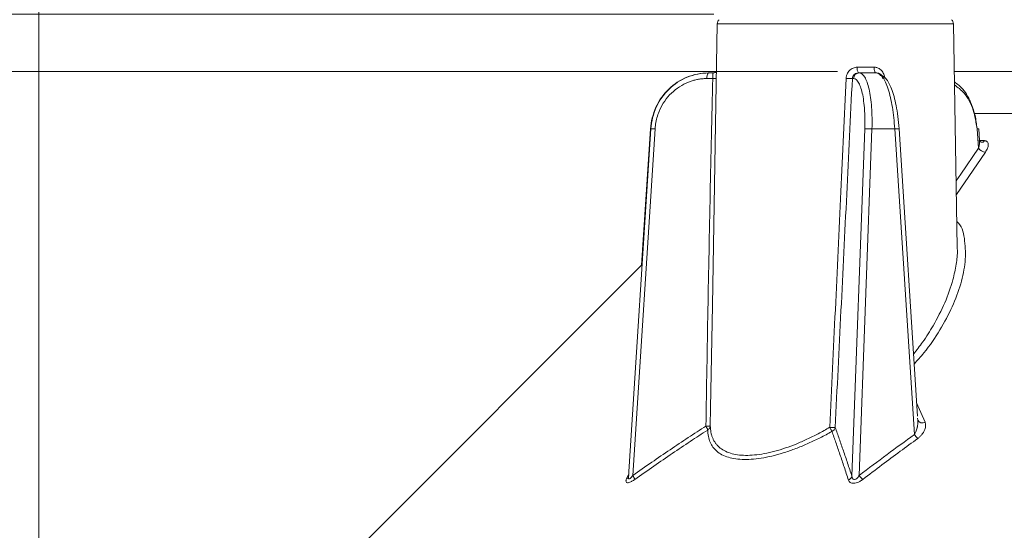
# Model space of a CAD drawing. Header units: millimetres. Extents: x 0 to 420, y 0 to 297.
# Tile 35 of 92: x 51 to 67, y 155 to 164. Entities that reach past the tile are written whole.
import ezdxf

# ---------------------------------------------------------------- set-up
doc = ezdxf.new("R2010")
doc.units = ezdxf.units.MM
doc.styles.add('SLDTEXTSTYLE0', font='TXT', dxfattribs={"width": 0.75})
doc.dimstyles.new('SLDDIMSTYLE0', dxfattribs={"dimtxt": 3.5, "dimasz": 3.302, "dimexe": 0, "dimexo": 0.0625, "dimgap": 0.875, "dimtad": 2, "dimdec": 6, "dimlfac": 2, "dimrnd": 1e-09, "dimzin": 12, "dimdsep": 46, "dimtxsty": 'SLDTEXTSTYLE0', "dimsah": 1, "dimcen": 0.09, "dimadec": 0, "dimazin": 3, "dimtfac": 1, "dimtofl": 0, "dimtmove": 0, "dimatfit": 3, "dimfxl": 1, "dimfrac": 2, "dimtolj": 1, "dimtzin": 12, "dimarcsym": 0})
doc.dimstyles.new('SLDDIMSTYLE1', dxfattribs={"dimtxt": 3.5, "dimasz": 3.302, "dimexe": 0, "dimexo": 0.0625, "dimgap": 0.875, "dimtad": 2, "dimdec": 4, "dimlfac": 2, "dimzin": 12, "dimdsep": 46, "dimtxsty": 'SLDTEXTSTYLE0', "dimsah": 1, "dimcen": 0.09, "dimazin": 3, "dimtfac": 1, "dimtofl": 0, "dimtmove": 0, "dimatfit": 3, "dimfxl": 1, "dimfrac": 2, "dimtolj": 1, "dimtzin": 12, "dimarcsym": 0})
doc.dimstyles.new('SLDDIMSTYLE2', dxfattribs={"dimtxt": 3.5, "dimasz": 3.302, "dimexe": 0, "dimexo": 0.0625, "dimgap": 0.875, "dimtad": 2, "dimlfac": 2, "dimrnd": 1e-09, "dimzin": 12, "dimdsep": 46, "dimtxsty": 'SLDTEXTSTYLE0', "dimsah": 1, "dimcen": 0.09, "dimadec": 0, "dimazin": 3, "dimtfac": 1, "dimtofl": 0, "dimtmove": 0, "dimatfit": 3, "dimfxl": 1, "dimfrac": 2, "dimtolj": 1, "dimtzin": 12, "dimarcsym": 0})
doc.dimstyles.new('SLDDIMSTYLE4', dxfattribs={"dimtxt": 3.5, "dimasz": 3.302, "dimexe": 0, "dimexo": 0.0625, "dimgap": 0.875, "dimtad": 2, "dimlfac": 2, "dimrnd": 1e-09, "dimzin": 4, "dimdsep": 46, "dimtxsty": 'SLDTEXTSTYLE0', "dimsah": 1, "dimcen": 0.09, "dimadec": 0, "dimazin": 1, "dimtfac": 1, "dimtofl": 0, "dimtmove": 0, "dimatfit": 3, "dimfxl": 1, "dimfrac": 2, "dimtolj": 1, "dimtzin": 12, "dimarcsym": 0})

# ---------------------------------------------------------------- blocks, each defined once
blk = doc.blocks.new('_D_1')
at = {"color": 7, "linetype": 'Continuous', "lineweight": 0}
for start, end in [(50, 80.875), (0, 50), (329.125, 0)]:
    blk.add_arc((115.05, 148.496), 11.407, start, end, dxfattribs=at)
for points in [[(122.382, 157.234), (119.848, 159.412), (119.311, 158.549)], [(126.457, 148.496), (125.49, 145.298), (126.496, 145.155)]]:
    blk.add_solid(points, dxfattribs=at)
at = {"color": 7, "linetype": 'Continuous', "lineweight": 0, "insert": (127.783, 158.677), "char_height": 3.5, "attachment_point": 1, "rotation": 296.1794, "style": 'SLDTEXTSTYLE0'}
blk.add_mtext('50°', dxfattribs=at)
blk = doc.blocks.new('_D_3')
at = {"color": 7, "linetype": 'Continuous', "lineweight": 0}
for p, q in [((51.078, 149.746), (51.078, 179.67)), ((118.065, 153.494), (118.065, 179.67)), ((51.078, 178.67), (118.065, 178.67))]:
    blk.add_line(p, q, dxfattribs=at)
for points in [[(51.078, 178.67), (54.38, 178.162), (54.38, 179.178)], [(118.065, 178.67), (114.763, 179.178), (114.763, 178.162)]]:
    blk.add_solid(points, dxfattribs=at)
at = {"color": 7, "linetype": 'Continuous', "lineweight": 0, "insert": (84.253, 183.182), "char_height": 3.5, "attachment_point": 1, "style": 'SLDTEXTSTYLE0'}
blk.add_mtext('134', dxfattribs=at)
blk = doc.blocks.new('_D_4')
at = {"color": 7, "linetype": 'Continuous', "lineweight": 0}
for p, q in [((38.979, 163.994), (38.979, 177.976)), ((62.527, 163.994), (37.979, 163.994)), ((38.979, 163.994), (38.979, 146.619)), ((50.216, 146.619), (37.979, 146.619))]:
    blk.add_line(p, q, dxfattribs=at)
for points in [[(38.979, 163.994), (38.471, 160.692), (39.487, 160.692)], [(38.979, 146.619), (39.487, 149.921), (38.471, 149.921)]]:
    blk.add_solid(points, dxfattribs=at)
at = {"color": 7, "linetype": 'Continuous', "lineweight": 0, "insert": (34.467, 166.338), "char_height": 3.5, "attachment_point": 1, "rotation": 90, "style": 'SLDTEXTSTYLE0'}
blk.add_mtext('34.75', dxfattribs=at)
blk = doc.blocks.new('_D_7')
at = {"color": 7, "linetype": 'Continuous', "lineweight": 0}
for p, q in [((45.772, 163.019), (45.772, 177.976)), ((64.625, 163.019), (44.772, 163.019)), ((45.772, 163.019), (45.772, 146.619)), ((50.216, 146.619), (44.772, 146.619))]:
    blk.add_line(p, q, dxfattribs=at)
for points in [[(45.772, 163.019), (45.264, 159.717), (46.28, 159.717)], [(45.772, 146.619), (46.28, 149.921), (45.264, 149.921)]]:
    blk.add_solid(points, dxfattribs=at)
at = {"color": 7, "linetype": 'Continuous', "lineweight": 0, "insert": (41.26, 166.338), "char_height": 3.5, "attachment_point": 1, "rotation": 90, "style": 'SLDTEXTSTYLE0'}
blk.add_mtext('32.80', dxfattribs=at)

msp = doc.modelspace()

# ---------------------------------------------------------------- linework, layer by layer
at = {"color": 7, "linetype": 'Continuous', "lineweight": 15}
for p, q in [((62.58672162, 163.82740715), (62.50335708, 159.05134657)), ((66.65876939, 160.03310957), (66.59253373, 163.82740715)), ((64.96184751, 163.09205719), (65.24752512, 163.09205719)), ((62.50911638, 162.899035), (62.41170749, 162.899035)), ((62.43755355, 162.99379894), (62.43159309, 162.99379894)), ((62.51784101, 162.99379894), (62.43755355, 162.99379894)), ((62.51784101, 162.99379894), (62.53577455, 162.99549022)), ((64.89891245, 162.899035), (64.87828925, 162.899035)), ((64.99537512, 162.99379894), (64.98031005, 162.99379894)), ((65.29500767, 162.99379894), (64.99537512, 162.99379894)), ((61.45804807, 162.04730698), (61.07905194, 156.1426399)), ((61.53199508, 162.04613724), (61.15460082, 156.16645196)), ((61.45208761, 162.04730698), (61.30352303, 159.73269471)), ((64.87007871, 156.15590193), (65.08835837, 162.04613724)), ((65.21065965, 162.04613724), (64.99273762, 156.16539397)), ((65.21065965, 162.04613724), (65.59665188, 162.04613724)), ((65.92949166, 156.86062255), (65.59665188, 162.04613724)), ((65.98339661, 157.17401632), (65.67059889, 162.04730698)), ((67.01782777, 161.71667256), (66.99341967, 162.04613724)), ((67.03727379, 161.84934505), (67.02252164, 162.04829791)), ((61.30989328, 159.73906496), (55.63785567, 154.06702736)), ((62.50797644, 159.04936471), (62.47435942, 157.31527933)), ((65.99652454, 157.0871053), (65.99288865, 157.08554068)), ((61.08452066, 156.1747668), (61.08074322, 156.14253559)), ((61.07888057, 156.13997259), (61.07917115, 156.13960006))]:
    msp.add_line(p, q, dxfattribs=at)
at = {"color": 8, "linetype": 'Continuous', "lineweight": 15}
for p, q in [((66.59253373, 163.82740715), (62.58672162, 163.82740715)), ((61.45542547, 162.04613724), (61.30716636, 159.73633804)), ((61.45542547, 162.04613724), (61.45797356, 162.04613724)), ((67.02252164, 162.04829791), (66.99341967, 162.04613724)), ((67.02125504, 161.84561231), (67.12162926, 161.84570917)), ((67.13438466, 161.6503624), (66.64303377, 160.93416789)), ((65.96897974, 157.39857682), (66.11146464, 157.07045325)), ((62.47435942, 157.31527933), (62.46839895, 157.00744369)), ((61.04799047, 156.10843428), (61.07502862, 156.17287436))]:
    msp.add_line(p, q, dxfattribs=at)
at = {"color": 7, "linetype": 'Continuous', "lineweight": 15, "flags": 128}
for points in [[(62.56112888, 163.00410309), (62.57171615, 163.01029452), (62.57321372, 163.0113227)], [(65.28015866, 162.99379894), (65.27386292, 162.99568393), (65.2678056, 163.00124952), (65.26221022, 163.01029452), (65.25728538, 163.02247622), (65.25322482, 163.03734013), (65.25017008, 163.05432745), (65.24824783, 163.07279744), (65.24752512, 163.09205719)], [(61.45208761, 162.04730698), (61.45228877, 162.04705366), (61.45542547, 162.04613724)]]:
    msp.add_lwpolyline(points, dxfattribs=at)
at = {"color": 8, "linetype": 'Continuous', "lineweight": 15, "flags": 128}
msp.add_lwpolyline([(66.63901045, 161.16460689), (66.71821013, 161.28002384), (67.01782777, 161.71667256)], dxfattribs=at)
at = {"color": 7, "linetype": 'Continuous', "lineweight": 15}
for centre, radius, start, end in [((62.68670944, 163.82566141), 0.1, 134, 179.000000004), ((66.49254881, 163.82566141), 0.1, 0.999999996, 46), ((62.50521364, 163.09162309), 0.09782428, 270.090838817, 313.577603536), ((65.10790784, 163.06863798), 0.14792593, 170.890770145, 210.392605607), ((62.52138315, 162.9200285), 0.11166682, 138.652075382, 190.836162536), ((64.89331177, 164.95236538), 2.05338533, 266.634276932, 269.580821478), ((64.99697703, 162.89569042), 0.0981216, 90.93543984, 178.046630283), ((65.29340576, 162.89569042), 0.0981216, 1.953369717, 89.06456016), ((65.14950901, 161.24871862), 0.79975987, 85.614813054, 94.385186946), ((67.07118933, 161.87686402), 0.05928585, 260.260838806, 328.297935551), ((67.14973998, 161.81294744), 0.16330854, 216.123482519, 264.60471139), ((66.06579616, 157.15057961), 0.09222713, 210.972845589, 299.681230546), ((66.18866477, 157.02996163), 0.30959073, 213.159883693, 229.575404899), ((60.96363951, 156.02936705), 0.23507126, 17.518540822, 35.673333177), ((64.77275487, 156.1830259), 0.10103286, 292.341136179, 344.42695015), ((65.24622009, 156.34008194), 0.30784615, 214.572748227, 231.529182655)]:
    msp.add_arc(centre, radius, start, end, dxfattribs=at)
at = {"color": 8, "linetype": 'Continuous', "lineweight": 15}
for centre, radius, start, end in [((62.52673087, 163.79179992), 0.89293868, 268.869685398, 272.812093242), ((61.48945157, 161.69460538), 0.35409687, 83.099440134, 95.088028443), ((65.64151813, 161.54776955), 0.50038319, 86.668265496, 95.144265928), ((61.01996717, 156.16817816), 0.06598966, 295.129261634, 337.575132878)]:
    msp.add_arc(centre, radius, start, end, dxfattribs=at)
at = {"color": 7, "linetype": 'Continuous', "lineweight": 15}
for points, knots in [([(62.5729157, 163.00965377), (62.5721134, 163.00932292), (62.56532055, 163.00652171), (62.5494739, 163.00063208), (62.53549888, 162.99543806)], [0, 0, 0, 0, 0.118109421, 1, 1, 1, 1]), ([(64.77276174, 162.90252461), (64.77342356, 162.91077339), (64.77474402, 162.92723113), (64.78052124, 162.95143923), (64.79445244, 162.99006244), (64.82005338, 163.02864998), (64.85770395, 163.06034235), (64.89019421, 163.07805638), (64.92532328, 163.08987119), (64.94972999, 163.09133222), (64.96184459, 163.09205742)], [0, 0, 0, 0, 0.0836907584, 0.1669775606, 0.251097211, 0.4995234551, 0.6241439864, 0.7493214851, 0.8755723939, 1, 1, 1, 1]), ([(65.24752817, 163.09205742), (65.25527862, 163.09173833), (65.27078413, 163.09109996), (65.29365583, 163.08584181), (65.31925564, 163.0762231), (65.3465084, 163.06035261), (65.38186382, 163.02872349), (65.40768495, 162.98661297), (65.42271677, 162.93963071), (65.42515631, 162.91487728), (65.42637371, 162.90252461)], [0, 0, 0, 0, 0.0830324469, 0.166114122, 0.2507849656, 0.3756997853, 0.5003305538, 0.7488624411, 0.8746750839, 1, 1, 1, 1]), ([(103.57261136, 163.01880309), (103.37904729, 163.01880309), (103.12929736, 163.01880309), (102.73704085, 163.01880309), (102.52491383, 163.01880309), (102.1091238, 163.01880309), (101.51584125, 163.01880309), (100.7264547, 163.01880309), (99.77070902, 163.01880309), (98.74464391, 163.01880309), (97.71743191, 163.01880309), (96.68595208, 163.01880309), (95.6516927, 163.01880309), (93.7735336, 163.01880309), (91.03967426, 163.01880309), (87.44657626, 163.01880309), (83.85521112, 163.01880309), (80.27564666, 163.01880309), (76.70753586, 163.01880309), (74.04899699, 163.01880309), (72.28460559, 163.01880309), (71.40443666, 163.01880309), (70.52584625, 163.01880309), (69.65069296, 163.01880309), (68.85881296, 163.01880309), (68.20962011, 163.01880309), (67.7377027, 163.01880309), (67.24223195, 163.01880309), (66.85671297, 163.01880309), (66.63587208, 163.01880309), (66.60664513, 163.01880309)], [0, 0, 0, 0, 0.0661097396, 0.0852994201, 0.1045148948, 0.1236713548, 0.1428139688, 0.1619349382, 0.1842482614, 0.2066992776, 0.2291312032, 0.2515487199, 0.2739586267, 0.2963661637, 0.3732576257, 0.4499325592, 0.526158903, 0.6022619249, 0.6785495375, 0.7552829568, 0.7745072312, 0.7937227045, 0.8129330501, 0.8321823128, 0.8516212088, 0.871053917, 0.8904204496, 0.9099414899, 0.9880813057, 1, 1, 1, 1]), ([(61.45542248, 162.04613861), (61.46336308, 162.17252148), (61.49472416, 162.29754926), (61.59987097, 162.52737553), (61.67361933, 162.63207514), (61.85306335, 162.80627891), (61.95869736, 162.87572322), (62.1868892, 162.9695012), (62.30934935, 162.99380266), (62.43159335, 162.99380266)], [0, 0, 0, 0, 0.25, 0.25, 0.5, 0.5, 0.75, 0.75, 1, 1, 1, 1]), ([(62.43755587, 162.99380266), (62.31531187, 162.99380266), (62.19285171, 162.9695012), (61.96465988, 162.87572322), (61.85902586, 162.80627891), (61.67958184, 162.63207514), (61.60583349, 162.52737553), (61.50068668, 162.29754926), (61.4693256, 162.17252148), (61.46138499, 162.04613861)], [0, 0, 0, 0, 0.25, 0.25, 0.5, 0.5, 0.75, 0.75, 1, 1, 1, 1]), ([(62.41170943, 162.89903625), (62.39042194, 162.89858346), (62.34801143, 162.89768136), (62.28477897, 162.89027888), (62.2223185, 162.87843206), (62.16062263, 162.86171021), (62.06610327, 162.82841791), (61.94322528, 162.76567458), (61.8062801, 162.65602588), (61.69154628, 162.52166242), (61.61580926, 162.38609125), (61.56950727, 162.26226955), (61.54264275, 162.15546632), (61.53555633, 162.08267955), (61.53199876, 162.04613861)], [0, 0, 0, 0, 0.0483687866, 0.0963638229, 0.1442447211, 0.1922729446, 0.2407075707, 0.3701588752, 0.4998313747, 0.6293487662, 0.7590888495, 0.8395465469, 0.9194479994, 1, 1, 1, 1]), ([(62.39429104, 157.00395219), (62.40537204, 157.6626935), (62.42747141, 158.97645286), (62.46572451, 160.94148797), (62.49468203, 162.24776005), (62.50911956, 162.89903625)], [0, 0, 0, 0, 0.33522747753, 0.66856022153, 1, 1, 1, 1]), ([(62.50911956, 162.89903625), (62.50927057, 162.90459062), (62.50958685, 162.91622383), (62.50992122, 162.9336973), (62.51043358, 162.95119625), (62.5113493, 162.97497704), (62.51394032, 162.99161118), (62.51694448, 162.99329757), (62.51784424, 162.99380266)], [0, 0, 0, 0, 0.1097080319, 0.2297752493, 0.3604509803, 0.5019263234, 0.850824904, 1, 1, 1, 1]), ([(64.87829081, 162.89903625), (64.84650852, 162.24456946), (64.78278966, 160.93245877), (64.68554638, 158.95948445), (64.6196205, 157.6409782), (64.58657804, 156.98013472)], [0, 0, 0, 0, 0.3317223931, 0.6650551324, 1, 1, 1, 1]), ([(64.58962913, 158.97868362), (64.62115555, 159.64727631), (64.68283023, 160.95523455), (64.74323449, 162.26317014), (64.77276174, 162.90252461)], [0, 0, 0, 0, 0.5111728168, 1, 1, 1, 1]), ([(64.98030723, 162.99380266), (64.97396495, 162.99345703), (64.96126321, 162.99276485), (64.94280154, 162.98725395), (64.92551503, 162.97865692), (64.90512931, 162.96329808), (64.88455566, 162.93726067), (64.88038653, 162.91182313), (64.87829081, 162.89903625)], [0, 0, 0, 0, 0.1248150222, 0.2499686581, 0.3754928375, 0.5014192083, 0.7493746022, 1, 1, 1, 1]), ([(65.08835533, 162.04613861), (65.08905244, 162.06811665), (65.09044125, 162.11190204), (65.09092714, 162.17678329), (65.0902207, 162.24057152), (65.08820953, 162.30324593), (65.08312122, 162.39874356), (65.07141711, 162.52159738), (65.04797852, 162.65590754), (65.0172218, 162.76561841), (64.98465001, 162.83493951), (64.95402513, 162.8745978), (64.92711019, 162.89528639), (64.90833702, 162.89778297), (64.89891283, 162.89903625)], [0, 0, 0, 0, 0.0484345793, 0.0964930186, 0.1444339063, 0.1925177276, 0.2410026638, 0.3705530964, 0.5002600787, 0.6297431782, 0.7593841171, 0.8397550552, 0.9195565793, 1, 1, 1, 1]), ([(65.21066197, 162.04613861), (65.21470568, 162.17252148), (65.21240772, 162.29754926), (65.19545633, 162.52737553), (65.18080809, 162.63207514), (65.14123273, 162.80627891), (65.11631921, 162.87572322), (65.05975466, 162.9695012), (65.02812822, 162.99380266), (64.99537304, 162.99380266)], [0, 0, 0, 0, 0.25, 0.25, 0.5, 0.5, 0.75, 0.75, 1, 1, 1, 1]), ([(65.35710826, 162.94715085), (65.35656946, 162.94826832), (65.35299715, 162.95567731), (65.33989958, 162.97099946), (65.3150247, 162.98972356), (65.29178119, 162.99244042), (65.28015866, 162.99379894)], [0, 0, 0, 0, 0.0375948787, 0.2492599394, 0.6246050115, 1, 1, 1, 1]), ([(65.29501007, 162.99380266), (65.32776525, 162.99380266), (65.36160603, 162.9695012), (65.4267156, 162.87572322), (65.45795687, 162.80627891), (65.51340561, 162.63207514), (65.53759404, 162.52737553), (65.57548712, 162.29754926), (65.58917757, 162.17252148), (65.59664982, 162.04613861)], [0, 0, 0, 0, 0.25, 0.25, 0.5, 0.5, 0.75, 0.75, 1, 1, 1, 1]), ([(65.67049458, 162.04746344), (65.66465677, 162.11817167), (65.65339846, 162.25453367), (65.61457304, 162.4934934), (65.55145661, 162.72338204), (65.4597727, 162.90506264), (65.37981873, 162.95418773), (65.34465834, 162.97579088)], [0, 0, 0, 0, 0.16641682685, 0.32093765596, 0.59427695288, 0.82158007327, 1, 1, 1, 1]), ([(66.99341967, 162.04613724), (66.98455455, 162.12233561), (66.96783887, 162.26601197), (66.89015858, 162.49928668), (66.77835426, 162.71568808), (66.65914574, 162.80537942), (66.60972967, 162.8425596)], [0, 0, 0, 0, 0.2317294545, 0.43693908, 0.7665916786, 1, 1, 1, 1]), ([(67.01783391, 161.71667268), (67.02120603, 161.72803246), (67.02795649, 161.75077299), (67.03431241, 161.78496264), (67.03819668, 161.81829411), (67.03757527, 161.83919027), (67.03727321, 161.84934775)], [0, 0, 0, 0, 0.2504288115, 0.5013195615, 0.7575949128, 1, 1, 1, 1]), ([(67.06215873, 161.81822398), (67.053121, 161.82477617), (67.04010912, 161.83420955), (67.03777616, 161.84745667), (67.03771973, 161.84625018), (67.03770592, 161.84595504)], [0, 0, 0, 0, 0.6320578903, 0.9099917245, 1, 1, 1, 1]), ([(67.12163117, 161.84571058), (67.12683531, 161.84523124), (67.13726683, 161.84427041), (67.15044055, 161.83970745), (67.16164828, 161.83286894), (67.17310003, 161.82118533), (67.18218829, 161.80253964), (67.18537827, 161.7676113), (67.17481829, 161.71642269), (67.14808551, 161.6727509), (67.13438018, 161.65036131)], [0, 0, 0, 0, 0.0608619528, 0.1219957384, 0.1848389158, 0.2507122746, 0.3717701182, 0.5007552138, 0.7440478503, 1, 1, 1, 1]), ([(61.15460448, 156.16645544), (61.26119116, 156.24121385), (61.4713937, 156.38864697), (61.78487906, 156.60258197), (62.09119724, 156.80755327), (62.29426555, 156.93913761), (62.39429104, 157.00395219)], [0, 0, 0, 0, 0.2608789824, 0.5144866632, 0.7608503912, 1, 1, 1, 1]), ([(62.39429104, 157.00395219), (62.40076165, 157.00395325), (62.41277926, 157.00395524), (62.42766785, 157.00417817), (62.43872169, 157.00448011), (62.45180106, 157.00501229), (62.46164274, 157.00574609), (62.46728775, 157.00668634), (62.4680312, 157.00719241), (62.46839573, 157.00744054)], [0, 0, 0, 0, 0.1592188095, 0.2957108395, 0.409446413, 0.5004016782, 0.7563524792, 0.8805338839, 1, 1, 1, 1]), ([(62.42424805, 156.93763396), (62.423394, 156.94112203), (62.42163221, 156.94831742), (62.41548888, 156.96340272), (62.40666306, 156.98215297), (62.39853405, 156.99647609), (62.39429104, 157.00395219)], [0, 0, 0, 0, 0.2234531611, 0.4609502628, 0.7186374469, 1, 1, 1, 1]), ([(62.46839573, 157.00744054), (62.46827534, 157.00546534), (62.46787906, 156.99896323), (62.46496577, 156.98487502), (62.45737858, 156.96880264), (62.44396307, 156.95132452), (62.43150225, 156.94267143), (62.42424805, 156.93763396)], [0, 0, 0, 0, 0.0749839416, 0.2468368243, 0.5002979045, 0.7090934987, 1, 1, 1, 1]), ([(62.46839573, 157.00744054), (62.46932858, 156.98819003), (62.4711761, 156.95006447), (62.47967111, 156.89643573), (62.49225075, 156.84616718), (62.50920758, 156.79946037), (62.53032932, 156.75626292), (62.5555222, 156.71658959), (62.58466439, 156.68043415), (62.65390792, 156.61182353), (62.79444219, 156.5343599), (63.05712181, 156.49608824), (63.37971102, 156.5268635), (63.6794478, 156.60710592), (63.92584255, 156.69889707), (64.11116463, 156.77964754), (64.30266692, 156.87402157), (64.42980343, 156.94662355), (64.49459491, 156.98362307)], [0, 0, 0, 0, 0.033559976, 0.0664654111, 0.0987366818, 0.1303954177, 0.1614645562, 0.191968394, 0.2219326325, 0.2513844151, 0.3778381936, 0.500174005, 0.6226218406, 0.7487906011, 0.8082254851, 0.8697692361, 0.9336316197, 1, 1, 1, 1]), ([(65.92948825, 156.86062152), (65.93388062, 156.86750493), (65.94362824, 156.88278069), (65.95618844, 156.90927532), (65.96838415, 156.94100212), (65.97652284, 156.96981489), (65.9833141, 157.00206441), (65.98771152, 157.03272698), (65.98966326, 157.0661587), (65.98888587, 157.08533434), (65.98853894, 157.09389188)], [0, 0, 0, 0, 0.093789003, 0.2081380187, 0.3433946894, 0.499766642, 0.5728836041, 0.7499096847, 0.8883917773, 1, 1, 1, 1]), ([(65.98853894, 157.09389188), (65.98790359, 157.10166937), (65.9867119, 157.11625715), (65.98375579, 157.13025608), (65.98237573, 157.13679147)], [0, 0, 0, 0, 0.5331510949, 1, 1, 1, 1]), ([(66.11145867, 157.07045284), (66.11425216, 157.06255659), (66.11984471, 157.04674838), (66.12229974, 157.02064603), (66.12033058, 156.99296881), (66.11349373, 156.96354038), (66.10147531, 156.93107142), (66.08366497, 156.89636515), (66.05810147, 156.86005567), (66.02709385, 156.82513183), (66.00070625, 156.80435714), (65.98790932, 156.79428225)], [0, 0, 0, 0, 0.09681986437, 0.19383258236, 0.29253095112, 0.39432721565, 0.50051233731, 0.62634378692, 0.74933773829, 0.8784388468, 1, 1, 1, 1]), ([(62.42424805, 156.93763396), (62.32572577, 156.87358861), (62.12481881, 156.74298714), (61.82046332, 156.53881614), (61.50653675, 156.32415797), (61.29528345, 156.17567119), (61.18780585, 156.1001268)], [0, 0, 0, 0, 0.2361803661, 0.4816197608, 0.7362679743, 1, 1, 1, 1]), ([(64.53232002, 156.91381679), (64.49883793, 156.89518086), (64.43242944, 156.85821829), (64.33235806, 156.80622288), (64.23317518, 156.75740645), (64.1348594, 156.71196955), (64.03751617, 156.66986076), (63.94122446, 156.63109479), (63.8460548, 156.59566888), (63.65301741, 156.52971822), (63.37007847, 156.45661643), (63.0344416, 156.42643553), (62.76090028, 156.46426064), (62.59921074, 156.55100581), (62.50968619, 156.64712476), (62.46225076, 156.73093747), (62.43177452, 156.82727167), (62.42678224, 156.90047457), (62.42424805, 156.93763396)], [0, 0, 0, 0, 0.0328667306, 0.0651880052, 0.0970181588, 0.128413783, 0.1594335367, 0.1901379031, 0.2205888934, 0.2508492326, 0.3768798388, 0.5001115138, 0.623219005, 0.7494944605, 0.8101046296, 0.8717464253, 0.934895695, 1, 1, 1, 1]), ([(64.49459491, 156.98362307), (64.50134143, 156.98329053), (64.51383322, 156.98267481), (64.53020799, 156.98192844), (64.54282019, 156.98140902), (64.56052559, 156.98076668), (64.57726704, 156.97992035), (64.58408631, 156.98007735), (64.58657804, 156.98013472)], [0, 0, 0, 0, 0.161149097, 0.2983819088, 0.4116633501, 0.5009714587, 0.8176575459, 1, 1, 1, 1]), ([(64.53232002, 156.91381679), (64.53057095, 156.91713919), (64.52677937, 156.9243414), (64.51846993, 156.93950336), (64.50776939, 156.95964223), (64.49916488, 156.97530459), (64.49459491, 156.98362307)], [0, 0, 0, 0, 0.1984587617, 0.4302138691, 0.6973789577, 1, 1, 1, 1]), ([(64.58657804, 156.98013472), (64.58509679, 156.97494242), (64.58137478, 156.96189553), (64.57018204, 156.94379463), (64.55333257, 156.92643077), (64.53992314, 156.918381), (64.53232002, 156.91381679)], [0, 0, 0, 0, 0.1989775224, 0.4999780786, 0.7164885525, 1, 1, 1, 1]), ([(64.81115903, 156.0895776), (64.78708376, 156.16379208), (64.73973539, 156.30974826), (64.66896328, 156.52086951), (64.60023247, 156.72194926), (64.55467663, 156.85065447), (64.53232002, 156.91381679)], [0, 0, 0, 0, 0.2632564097, 0.5177413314, 0.7633306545, 1, 1, 1, 1]), ([(64.58657804, 156.98013472), (64.60960458, 156.91632651), (64.65634714, 156.78679952), (64.72650822, 156.5850554), (64.7980773, 156.37453061), (64.8458527, 156.22945936), (64.87007569, 156.15590564)], [0, 0, 0, 0, 0.2392264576, 0.485615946, 0.7391980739, 1, 1, 1, 1]), ([(64.99273402, 156.16539605), (65.15041973, 156.28497118), (65.46036358, 156.52000564), (65.77494964, 156.74841616), (65.92948825, 156.86062152)], [0, 0, 0, 0, 0.5087557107, 1, 1, 1, 1]), ([(65.98790932, 156.79428225), (65.88833447, 156.7218412), (65.68420213, 156.57333422), (65.37310436, 156.34159628), (65.1624414, 156.18113155), (65.05470086, 156.09906417)], [0, 0, 0, 0, 0.317537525, 0.6509643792, 1, 1, 1, 1]), ([(64.87007569, 156.15590564), (64.87178882, 156.14662112), (64.87487911, 156.12987295), (64.88518447, 156.11041239), (64.89902963, 156.09881863), (64.92295827, 156.09584918), (64.96080377, 156.12017629), (64.98071722, 156.1483778), (64.99273402, 156.16539605)], [0, 0, 0, 0, 0.1669077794, 0.3010815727, 0.4088691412, 0.5021690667, 0.699583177, 1, 1, 1, 1]), ([(61.18780585, 156.1001268), (61.17966964, 156.0945207), (61.16386698, 156.08363217), (61.14070425, 156.06975504), (61.11456936, 156.05616084), (61.08661476, 156.0452563), (61.06127539, 156.04211113), (61.04451309, 156.04832793), (61.03793717, 156.06305629), (61.03892311, 156.08344237), (61.04489104, 156.09989485), (61.04798822, 156.1084332)], [0, 0, 0, 0, 0.0880109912, 0.1709405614, 0.2502983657, 0.3775880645, 0.4995581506, 0.6210678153, 0.7499236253, 0.8702177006, 1, 1, 1, 1]), ([(65.05470086, 156.09906417), (65.04678251, 156.09322862), (65.03138059, 156.08187794), (65.0068742, 156.06701505), (64.97711688, 156.05189086), (64.94172897, 156.03871441), (64.90226691, 156.03218589), (64.86712936, 156.03499349), (64.84036442, 156.04713557), (64.82099105, 156.0656465), (64.81452164, 156.08139302), (64.81115903, 156.0895776)], [0, 0, 0, 0, 0.0877769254, 0.1707342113, 0.2501816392, 0.3782623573, 0.4993891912, 0.6217037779, 0.7496891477, 0.8698956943, 1, 1, 1, 1])]:
    msp.add_open_spline(points, degree=3, knots=knots, dxfattribs=at)
at = {"color": 8, "linetype": 'Continuous', "lineweight": 15}
for points, knots in [([(66.99341967, 162.04613724), (66.97680689, 162.15426048), (66.94231476, 162.37875032), (66.79982007, 162.6525934), (66.66730867, 162.75051451), (66.61059394, 162.79242464)], [0, 0, 0, 0, 0.3470371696, 0.7205326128, 1, 1, 1, 1]), ([(69.7912319, 162.30699697), (69.70485254, 162.30639122), (69.54840655, 162.30529412), (69.29021535, 162.3057076), (68.92887123, 162.30649672), (68.42902257, 162.3073657), (67.85442996, 162.30739647), (67.34161789, 162.30744269), (67.0674048, 162.30741767), (66.94771781, 162.30740675)], [0, 0, 0, 0, 0.078037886, 0.1413383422, 0.2387377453, 0.4175683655, 0.6264786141, 0.8369674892, 1, 1, 1, 1]), ([(66.6510953, 160.47227659), (66.66046756, 160.46389658), (66.74718407, 160.38636086), (66.79091311, 160.144256), (66.80507744, 159.79861535), (66.70193453, 159.29175208), (66.45808924, 158.76517458), (66.15153805, 158.30853166), (65.98289881, 158.11964005), (65.92673495, 158.05673131)], [0, 0, 0, 0, 0.0182741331, 0.1690806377, 0.3203780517, 0.4710589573, 0.7730637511, 0.9244208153, 1, 1, 1, 1]), ([(65.91595396, 158.22479406), (65.96839593, 158.29290266), (66.09049914, 158.45148328), (66.27500032, 158.74321458), (66.45626278, 159.09802501), (66.58103034, 159.44838783), (66.64167976, 159.74541362), (66.66421555, 159.92877417), (66.65708228, 160.01897447), (66.65596798, 160.03306487)], [0, 0, 0, 0, 0.1129681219, 0.2630292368, 0.4750639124, 0.6876426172, 0.833621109, 0.9740095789, 1, 1, 1, 1]), ([(61.08074322, 156.14253559), (61.07977773, 156.13695493), (61.0777491, 156.1252292), (61.08077757, 156.11508852), (61.08496153, 156.10961743), (61.08900157, 156.10761045), (61.09409096, 156.10764038), (61.10268046, 156.11072173), (61.11637709, 156.12085061), (61.13512189, 156.14043054), (61.14765711, 156.15717602), (61.15460082, 156.16645196)], [0, 0, 0, 0, 0.1241571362, 0.2608712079, 0.3198930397, 0.3747285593, 0.4318803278, 0.4912004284, 0.6254181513, 0.7925054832, 1, 1, 1, 1])]:
    msp.add_open_spline(points, degree=3, knots=knots, dxfattribs=at)
at = {"color": 7, "linetype": 'Continuous', "lineweight": 15}
msp.add_open_spline([(64.49459491, 156.98362307), (64.52677157, 157.64864325), (64.55846041, 158.31366343), (64.58962913, 158.97868362)], degree=3, dxfattribs=at)

# ---------------------------------------------------------------- dimensions: what is measured, and where the dimension line sits
at = {"color": 7, "linetype": 'Continuous', "lineweight": 0}
dim = msp.add_linear_dim(base=(118.06462913, 178.67025681), p1=(51.0777585, 148.74598421), p2=(118.06462913, 152.49380266), dimstyle='SLDDIMSTYLE0', dxfattribs=at)
dim.commit()
dim.dimension.update_dxf_attribs({"geometry": '_D_3', "text_midpoint": (88.13248382, 178.67025681), "dimtype": 160})
for base, p1, dimstyle, picture, middle in [((38.97862701, 146.61880266), (63.52712913, 163.99380266), 'SLDDIMSTYLE2', '_D_4', (38.97862701, 172.15713245)), ((45.77170434, 146.61880266), (65.62516303, 163.01880266), 'SLDDIMSTYLE4', '_D_7', (45.77170434, 172.15713245))]:
    dim = msp.add_linear_dim(base=base, p1=p1, p2=(51.21608853, 146.61880266), angle=90, dimstyle=dimstyle, dxfattribs=at)
    dim.commit()
    dim.dimension.update_dxf_attribs({"geometry": picture, "text_midpoint": middle, "dimtype": 160})
dim = msp.add_angular_dim_2l(base=(125.38799506, 153.31679941), line1=((53.17176408, 148.49598421), (140.34361067, 148.49598421)), line2=((118.38936591, 152.47601505), (126.03102026, 161.58298407)), dimstyle='SLDDIMSTYLE1', dxfattribs=at)
dim.commit()
dim.dimension.update_dxf_attribs({"geometry": '_D_1', "text_midpoint": (125.28658223, 153.52856222), "dimtype": 162})

doc.saveas('drawing.dxf')
